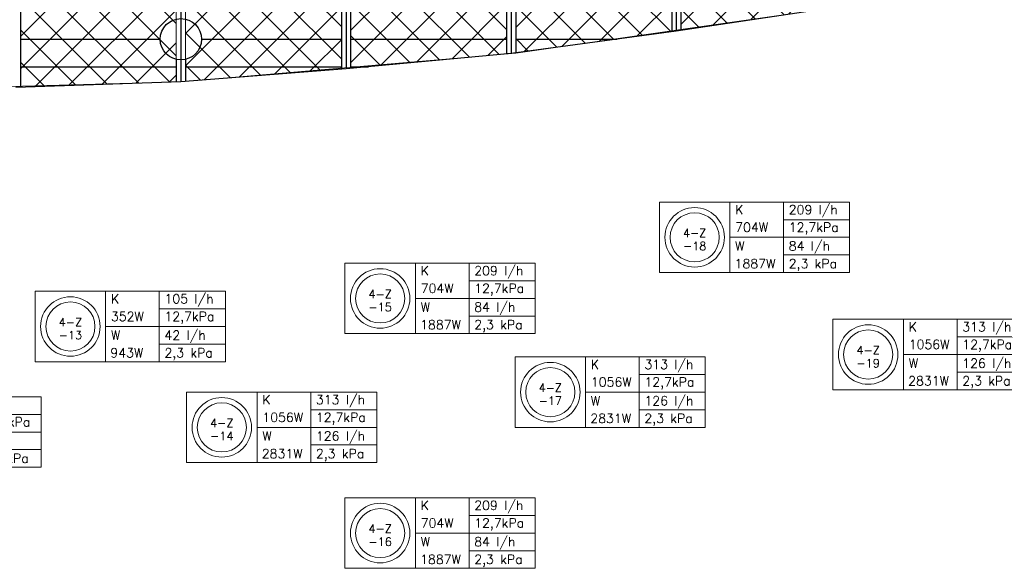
# Model space of a CAD drawing. Extents: x 51386 to 741080, y -643930 to -279818.
# Tile 8 of 34: x 355393 to 366126, y -331626 to -325648. Entities that reach past the tile are written whole.
import ezdxf
from ezdxf.enums import TextEntityAlignment as Align

# ---------------------------------------------------------------- set-up
doc = ezdxf.new("R2010")
doc.units = 0
doc.header["$LTSCALE"] = 25
for name, color, linetype in [('000Vermogens2', 7, 'CONTINUOUS'), ('0010CL', 2, 'CONTINUOUS'), ('KP-bandraster', 5, 'CONTINUOUS'), ('KP-Lucht aanvoer', 6, 'CONTINUOUS'), ('KP-Oppervlak', 3, 'CONTINUOUS'), ('KP-panelen', 1, 'CONTINUOUS')]:
    doc.layers.add(name, color=color, linetype=linetype)
doc.layers.add('KP-Aluminium', color=8, linetype='CONTINUOUS', lineweight=18)
doc.styles.add('VERWOL-1', font='ROMANS.SHX')

# ---------------------------------------------------------------- blocks, each defined once
blk = doc.blocks.new('A$C53E5764B')
at = {"layer": 'KP-Aluminium', "linetype": 'Continuous'}
h = blk.add_hatch(dxfattribs=at)
h.set_pattern_fill('ANSI37', color=256, scale=2000)
h.set_pattern_definition([(45, (-195930.18, 268705.72), (-176.7767, 176.7767), []), (135, (-195930.18, 268705.72), (-176.7767, -176.7767), [])])
h.paths.add_polyline_path([(21550, -9600), (19850, -9600), (19850, -12045), (21550, -12158)])
h.paths.add_polyline_path([(23350, -9600), (21650, -9600), (21650, -12165), (23350, -12225)])
h.paths.add_polyline_path([(25150, -9600), (23450, -9600), (23450, -12228), (23474, -12229), (25150, -12262)])
h.paths.add_polyline_path([(26950, -9600), (25250, -9600), (25250, -12264), (26950, -12216)])
h.paths.add_polyline_path([(27050, -12213), (28750, -12165), (28750, -9600), (27050, -9600)])
h.paths.add_polyline_path([(28850, -12159), (30550, -12013), (30550, -9600), (28850, -9600)])
h.paths.add_polyline_path([(32350, -9600), (30650, -9600), (30650, -12004), (32350, -11858)])
h.paths.add_polyline_path([(34150, -9600), (32450, -9600), (32450, -11850), (34150, -11607)])
h.paths.add_polyline_path([(35950, -9600), (34250, -9600), (34250, -11592), (35950, -11349), (35950, -11349)])
h.paths.add_polyline_path([(37721, -11008), (37750, -11001), (37750, -9600), (36050, -9600), (36050, -11330)])
h.paths.add_polyline_path([(37850, -9600), (37850, -10980), (39550, -10625), (39550, -9600)])
h.paths.add_polyline_path([(41350, -10168), (41350, -9600), (39650, -9600), (39650, -10602)])
h.paths.add_polyline_path([(43151, -9671), (43151, -9600), (41451, -9600), (41451, -10142)])
h.paths.add_polyline_path([(19750, -9600), (18050, -9600), (18050, -11861), (19741, -12037), (19750, -12038)])
h.paths.add_polyline_path([(17950, -9600), (16250, -9600), (16250, -11619), (17929, -11848), (17950, -11851)])
h.paths.add_polyline_path([(16150, -9600), (14450, -9600), (14450, -11349), (16150, -11605), (16150, -11605)])
h.paths.add_polyline_path([(12650, -9600), (12650, -11007), (14350, -11330), (14350, -9600)])
h.paths.add_polyline_path([(12550, -9600), (10850, -9600), (10850, -10633), (11244, -10733), (12524, -10983), (12550, -10988)])
h.paths.add_polyline_path([(10750, -9600), (9050, -9600), (9050, -10180), (9078, -10188), (10750, -10608)])
h.paths.add_polyline_path([(6991, -9600), (8950, -10152), (8950, -9600)])
for p, q in [((27050, -9600), (27050, -12213)), ((28750, -9600), (28750, -12165)), ((28850, -9600), (28850, -12159)), ((30550, -9600), (30550, -12013)), ((30650, -9600), (30650, -12004)), ((32350, -9600), (32350, -11858)), ((32450, -9600), (32450, -11850)), ((34150, -9600), (34150, -11607)), ((34250, -9600), (34250, -11592)), ((35950, -11349), (32450, -11850)), ((32450, -11850), (28800, -12163)), ((28800, -12163), (25250, -12264))]:
    blk.add_line(p, q, dxfattribs=at)

msp = doc.modelspace()

# ---------------------------------------------------------------- linework, layer by layer
at = {"layer": '000Vermogens2', "linetype": 'Continuous', "lineweight": 0}
for p, q in [((362366.2, -327635.6), (362366.2, -328403.4)), ((362366.2, -327635.6), (364439.1, -327635.6)), ((363134.1, -327635.6), (363134.1, -328403.4)), ((363719.4, -328019.5), (363719.4, -327635.6)), ((364439.1, -327635.6), (364439.1, -328403.4)), ((363719.4, -327827.6), (364439.1, -327827.6)), ((363134.1, -328019.5), (364439.1, -328019.5)), ((363719.4, -328019.5), (363719.4, -328403.4)), ((358938.1, -328301.4), (358938.1, -329069.3)), ((358938.1, -328301.4), (361010.9, -328301.4)), ((359705.9, -328301.4), (359705.9, -329069.3)), ((360291.2, -328685.4), (360291.2, -328301.4)), ((361010.9, -328301.4), (361010.9, -329069.3)), ((363719.4, -328211.5), (364439.1, -328211.5)), ((362366.2, -328403.4), (364439.1, -328403.4)), ((360291.2, -328493.4), (361010.9, -328493.4)), ((355561.7, -328607.6), (355561.7, -329375.5)), ((355561.7, -328607.6), (357634.6, -328607.6)), ((356329.6, -328607.6), (356329.6, -329375.5)), ((356914.8, -328991.5), (356914.8, -328607.6)), ((357634.6, -328607.6), (357634.6, -329375.5)), ((359705.9, -328685.4), (361010.9, -328685.4)), ((360291.2, -328685.4), (360291.2, -329069.3)), ((356914.8, -328799.6), (357634.6, -328799.6)), ((360291.2, -328877.3), (361010.9, -328877.3)), ((364257.8, -328913), (364257.8, -329680.9)), ((364257.8, -328913), (366330.7, -328913)), ((365025.7, -328913), (365025.7, -329680.9)), ((365610.9, -329296.9), (365610.9, -328913)), ((356329.6, -328991.5), (357634.6, -328991.5)), ((356914.8, -328991.5), (356914.8, -329375.5)), ((358938.1, -329069.3), (361010.9, -329069.3)), ((365610.9, -329105), (366330.7, -329105)), ((356914.8, -329183.5), (357634.6, -329183.5)), ((355561.7, -329375.5), (357634.6, -329375.5)), ((360793.1, -329322.4), (360793.1, -330090.3)), ((360793.1, -329322.4), (362865.9, -329322.4)), ((361560.9, -329322.4), (361560.9, -330090.3)), ((362146.2, -329706.4), (362146.2, -329322.4)), ((362865.9, -329322.4), (362865.9, -330090.3)), ((365025.7, -329296.9), (366330.7, -329296.9)), ((365610.9, -329296.9), (365610.9, -329680.9)), ((365610.9, -329488.9), (366330.7, -329488.9)), ((362146.2, -329514.4), (362865.9, -329514.4)), ((357212.1, -329706.7), (357212.1, -330474.6)), ((357212.1, -329706.7), (359285, -329706.7)), ((357980, -329706.7), (357980, -330474.6)), ((358565.2, -330090.6), (358565.2, -329706.7)), ((359285, -329706.7), (359285, -330474.6)), ((361560.9, -329706.4), (362865.9, -329706.4)), ((362146.2, -329706.4), (362146.2, -330090.3)), ((364257.8, -329680.9), (366330.7, -329680.9)), ((353554.6, -329757.1), (355627.5, -329757.1)), ((355627.5, -329757.1), (355627.5, -330524.9)), ((358565.2, -329898.7), (359285, -329898.7)), ((362146.2, -329898.3), (362865.9, -329898.3)), ((354907.7, -329949), (355627.5, -329949)), ((357980, -330090.6), (359285, -330090.6)), ((358565.2, -330090.6), (358565.2, -330474.6)), ((360793.1, -330090.3), (362865.9, -330090.3)), ((354322.5, -330141), (355627.5, -330141)), ((354907.7, -330333), (355627.5, -330333)), ((358565.2, -330282.6), (359285, -330282.6)), ((353554.6, -330524.9), (355627.5, -330524.9)), ((357212.1, -330474.6), (359285, -330474.6)), ((358938.1, -330858.5), (358938.1, -331626.3)), ((358938.1, -330858.5), (361010.9, -330858.5)), ((359705.9, -330858.5), (359705.9, -331626.3)), ((360291.2, -331242.4), (360291.2, -330858.5)), ((361010.9, -330858.5), (361010.9, -331626.3)), ((360291.2, -331050.4), (361010.9, -331050.4)), ((359705.9, -331242.4), (361010.9, -331242.4)), ((360291.2, -331242.4), (360291.2, -331626.3)), ((360291.2, -331434.3), (361010.9, -331434.3)), ((358938.1, -331626.3), (361010.9, -331626.3))]:
    msp.add_line(p, q, dxfattribs=at)
for centre, radius in [((362750.2, -328019.5), 324.2), ((362750.2, -328019.5), 267.6), ((359322, -328685.4), 324.2), ((359322, -328685.4), 267.6), ((355945.6, -328991.5), 324.2), ((355945.6, -328991.5), 267.6), ((364641.7, -329296.9), 324.2), ((364641.7, -329296.9), 267.6), ((361177, -329706.4), 324.2), ((361177, -329706.4), 267.6), ((357596, -330090.6), 324.2), ((357596, -330090.6), 267.6), ((359322, -331242.4), 324.2), ((359322, -331242.4), 267.6)]:
    msp.add_circle(centre, radius, dxfattribs=at)
at = {"layer": '0010CL', "linetype": 'Continuous'}
for p, q in [((357149.9, -313711), (357149.9, -326324.2)), ((358949.9, -313711), (358949.9, -326183.4)), ((360749.9, -313711), (360749.9, -326017.5)), ((362549.9, -313711.1), (362549.9, -325773.3))]:
    msp.add_line(p, q, dxfattribs=at)
at = {"layer": 'KP-bandraster', "linetype": 'Continuous'}
for p, q in [((355399.9, -313711), (355399.9, -326385.7)), ((358899.9, -313711), (358899.9, -326187.3)), ((358999.9, -313711), (358999.9, -326178.8)), ((360699.9, -313711.1), (360699.9, -326022.1)), ((360799.9, -313711.1), (360799.9, -326010.7)), ((362499.9, -313711.1), (362499.9, -325780.1)), ((362599.9, -313711.1), (362599.9, -325765.8)), ((357099.9, -326080.4), (357099.9, -326325.9)), ((357199.9, -326080.4), (357199.9, -326320.2))]:
    msp.add_line(p, q, dxfattribs=at)
msp.add_circle((357149.9, -325861), 225, dxfattribs=at)
at = {"layer": 'KP-Oppervlak', "linetype": 'Continuous'}
for p, q in [((364351.5, -325502.7), (362549.9, -325773.3)), ((362549.9, -325773.3), (360749.9, -326017.5)), ((360749.9, -326017.5), (358949.9, -326183.4)), ((358949.9, -326183.4), (357149.9, -326324.2)), ((357149.9, -326324.2), (355350.2, -326387.5))]:
    msp.add_line(p, q, dxfattribs=at)
at = {"layer": 'KP-panelen', "linetype": 'Continuous'}
for p, q in [((355399.9, -325861), (356924.9, -325861)), ((357374.9, -325861), (358899.9, -325861)), ((358999.9, -325861), (360699.9, -325861)), ((360799.9, -325861), (361903.8, -325861)), ((355399.9, -326161), (357099.9, -326161)), ((357199.9, -326161), (358899.9, -326161)), ((358999.9, -326161), (359193.2, -326161))]:
    msp.add_line(p, q, dxfattribs=at)

# ---------------------------------------------------------------- block references
at = {"layer": 'KP-Lucht aanvoer', "linetype": 'Continuous'}
msp.add_blockref('A$C53E5764B', (328349.9, -314161), dxfattribs=at)

# ---------------------------------------------------------------- texts
at = {"layer": '000Vermogens2', "linetype": 'Continuous', "lineweight": 0, "style": 'VERWOL-1'}
for s, p in [('K', (363191.9, -327767.7)), ('209 l/h', (363775.6, -327767.7)), ('704W', (363191.9, -327959.6)), ('12,7kPa', (363775.6, -327959.6)), ('W', (363191.9, -328164)), ('84 l/h', (363775.6, -328164)), ('1887W', (363185.8, -328355.9)), ('2,3 kPa', (363775.6, -328355.9)), ('K', (359763.7, -328433.5)), ('209 l/h', (360347.4, -328433.5)), ('704W', (359763.7, -328625.5)), ('12,7kPa', (360347.4, -328625.5)), ('105 l/h', (356971.1, -328739.7)), ('K', (356387.3, -328739.7)), ('W', (359763.7, -328829.8)), ('84 l/h', (360347.4, -328829.8)), ('352W', (356387.3, -328931.6)), ('12,7kPa', (356971.1, -328931.6)), ('1887W', (359757.6, -329021.8)), ('2,3 kPa', (360347.4, -329021.8)), ('K', (365083.4, -329045.1)), ('313 l/h', (365667.2, -329045.1)), ('W', (356387.3, -329136)), ('42 l/h', (356971.1, -329136)), ('1056W', (365083.4, -329237)), ('12,7kPa', (365667.2, -329237)), ('943W', (356381.2, -329328)), ('2,3 kPa', (356971.1, -329328)), ('K', (361618.7, -329454.5)), ('313 l/h', (362202.4, -329454.5)), ('W', (365083.4, -329441.4)), ('126 l/h', (365667.2, -329441.4)), ('1056W', (361618.7, -329646.5)), ('12,7kPa', (362202.4, -329646.5)), ('2831W', (365077.3, -329633.4)), ('2,3 kPa', (365667.2, -329633.4)), ('K', (358037.7, -329838.8)), ('313 l/h', (358621.5, -329838.8)), ('W', (361618.7, -329850.8)), ('126 l/h', (362202.4, -329850.8)), ('12,7kPa', (358621.5, -330030.8)), ('12,7kPa', (354964, -330081.1)), ('1056W', (358037.7, -330030.8)), ('2831W', (361612.6, -330042.8)), ('2,3 kPa', (362202.4, -330042.8)), ('W', (358037.7, -330235.1)), ('126 l/h', (358621.5, -330235.1)), ('2831W', (358031.6, -330427.1)), ('2,3 kPa', (358621.5, -330427.1)), ('2,3 kPa', (354964, -330477.4)), ('209 l/h', (360347.4, -330990.5)), ('K', (359763.7, -330990.5)), ('704W', (359763.7, -331182.5)), ('12,7kPa', (360347.4, -331182.5)), ('W', (359763.7, -331386.8)), ('84 l/h', (360347.4, -331386.8)), ('1887W', (359757.6, -331578.8)), ('2,3 kPa', (360347.4, -331578.8))]:
    msp.add_text(s, height=100, dxfattribs=at).set_placement(p)
for s, p in [('4-Z', (362750.2, -327972.2)), ('-18', (362750.2, -328114.1)), ('4-Z', (359322, -328638.1)), ('-15', (359322, -328779.9)), ('4-Z', (355945.6, -328944.2)), ('-13', (355945.6, -329086.1)), ('4-Z', (364641.7, -329249.6)), ('-19', (364641.7, -329391.5)), ('4-Z', (361177, -329659.1)), ('-17', (361177, -329800.9)), ('4-Z', (357596, -330043.4)), ('-14', (357596, -330185.2)), ('4-Z', (359322, -331195.1)), ('-16', (359322, -331337))]:
    msp.add_text(s, height=90, dxfattribs=at).set_placement(p, align=Align.MIDDLE_CENTER)

doc.saveas('drawing.dxf')
